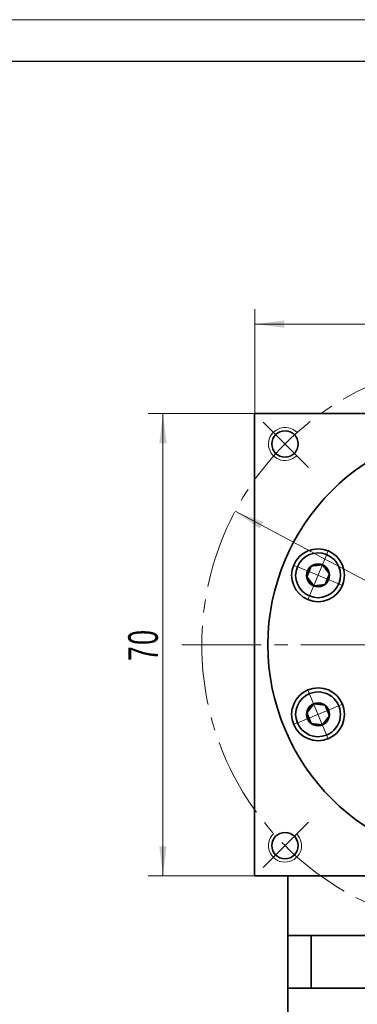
# Model space of a CAD drawing. Header units: millimetres. Extents: x 1504 to 2036, y -23 to 377.
# Tile 4 of 5: x 1774 to 1825, y 204 to 353. Entities that reach past the tile are written whole.
import ezdxf

# ---------------------------------------------------------------- set-up
doc = ezdxf.new("R2010")
doc.units = ezdxf.units.MM
doc.set_wipeout_variables(frame=1)
doc.linetypes.add('点画线', pattern=[18, 12, -2, 2, -2])
doc.layers.get('0').update_dxf_attribs({"lineweight": 35})
for name, color, linetype, lineweight in [('EB0_1', 7, 'Continuous', 35), ('中心线层', 1, '点画线', 18), ('图框_外框线', 7, 'Continuous', 18), ('尺寸线层', 3, 'Continuous', 18), ('粗实线层', 7, 'Continuous', 35)]:
    doc.layers.add(name, color=color, linetype=linetype, lineweight=lineweight)
doc.styles.add('标准', font='txt', dxfattribs={"width": 0.667})
doc.dimstyles.new('a4-1-1.5', dxfattribs={"dimtxt": 4.5, "dimasz": 4.5, "dimexe": 2.25, "dimexo": 0, "dimgap": 0.75, "dimtad": 1, "dimdec": 3, "dimdsep": 46, "dimtxsty": '标准', "dimblk": '_CAXARROW', "dimcen": 0, "dimdle": 9, "dimazin": 2, "dimtfac": 0.707107, "dimtdec": 3, "dimtix": 1, "dimtmove": 2, "dimatfit": 3, "dimfxl": 0, "dimfrac": 2, "dimtolj": 1, "dimarcsym": 0})

# ---------------------------------------------------------------- blocks, each defined once
blk = doc.blocks.new('*X19')
at = {"layer": '尺寸线层', "linetype": 'Continuous'}
for points in [[(1809.38, 307.4), (1813.88, 307.96), (1813.88, 306.84)], [(1879.38, 307.4), (1874.88, 307.96), (1874.88, 306.84)]]:
    blk.add_hatch(color=0, dxfattribs=at).paths.add_polyline_path(points, flags=0)
at = {"layer": '尺寸线层', "color": 0, "linetype": 'Continuous'}
for p, q in [((1809.38, 293.84), (1809.38, 309.65)), ((1879.38, 293.84), (1879.38, 309.65)), ((1809.38, 307.4), (1879.38, 307.4))]:
    blk.add_line(p, q, dxfattribs=at)
at = {"layer": '尺寸线层', "color": 0, "insert": (1844.38, 310.38), "char_height": 4.5, "width": 9, "attachment_point": 5, "line_spacing_factor": 1.15057, "style": '标准'}
blk.add_mtext('\\T1.1;70', dxfattribs=at)
blk = doc.blocks.new('_CAXARROW')
blk.add_hatch(color=0).paths.add_polyline_path([(0, 0), (-1, 0.125), (-1, -0.125)], flags=0)
blk = doc.blocks.new('*X20')
at = {"layer": '尺寸线层', "linetype": 'Continuous'}
for points in [[(1795.5, 293.84), (1796.06, 289.34), (1794.94, 289.34)], [(1795.5, 223.84), (1796.06, 228.34), (1794.94, 228.34)]]:
    blk.add_hatch(color=0, dxfattribs=at).paths.add_polyline_path(points, flags=0)
at = {"layer": '尺寸线层', "color": 0, "linetype": 'Continuous'}
for p, q in [((1809.38, 293.84), (1793.25, 293.84)), ((1795.5, 293.84), (1795.5, 223.84)), ((1809.38, 223.84), (1793.25, 223.84))]:
    blk.add_line(p, q, dxfattribs=at)
at = {"layer": '尺寸线层', "color": 0, "insert": (1792.52, 258.84), "char_height": 4.5, "width": 9, "attachment_point": 5, "rotation": 90, "line_spacing_factor": 1.15057, "style": '标准'}
blk.add_mtext('\\T1.1;70', dxfattribs=at)
blk = doc.blocks.new('*X21')
at = {"layer": '中心线层', "linetype": '点画线', "lineweight": 18}
for p, q in [((0, -3.89), (0, 3.89)), ((-3.89, 0), (3.89, 0))]:
    blk.add_line(p, q, dxfattribs=at)
at = {"layer": '粗实线层'}
for p, q in [((-1.73, 0), (-0.87, 1.5)), ((-0.87, 1.5), (0.87, 1.5)), ((1.73, 0), (0.87, 1.5)), ((1.73, 0), (0.87, 1.5)), ((-1.73, 0), (-0.87, -1.5)), ((1.73, 0), (0.87, -1.5)), ((-0.87, -1.5), (0.87, -1.5))]:
    blk.add_line(p, q, dxfattribs=at)
blk.add_circle((0, 0), 1.73, dxfattribs=at)
for start, end in [(0, 180), (180, 360)]:
    blk.add_arc((0, 0), 3.39, start, end, dxfattribs=at)
blk = doc.blocks.new('*X22')
at = {"layer": '尺寸线层', "linetype": 'Continuous'}
for points in [[(1806.42, 279.06), (1810.13, 276.45), (1810.66, 277.44)], [(1882.33, 238.62), (1878.09, 240.24), (1878.62, 241.24)]]:
    blk.add_hatch(color=0, dxfattribs=at).paths.add_polyline_path(points, flags=0)
at = {"layer": '尺寸线层', "color": 0, "linetype": 'Continuous'}
blk.add_line((1892.01, 233.47), (1806.42, 279.06), dxfattribs=at)
at = {"layer": '尺寸线层', "color": 0, "insert": (1890.3, 238.13), "char_height": 4.5, "width": 14.8161, "attachment_point": 5, "rotation": 331.9538, "line_spacing_factor": 1.15057, "style": '标准'}
blk.add_mtext('\\T1.1;%%C86', dxfattribs=at)

msp = doc.modelspace()

# ---------------------------------------------------------------- linework, layer by layer
at = {"layer": 'EB0_1'}
for p, q in [((1874.3751, 214.8409), (1814.3751, 214.8409)), ((1814.3751, 214.8409), (1814.3751, 179.3409)), ((1874.3751, 206.8409), (1814.3751, 206.8409))]:
    msp.add_line(p, q, dxfattribs=at)
at = {"layer": '中心线层'}
for p, q in [((1817.5324, 285.6835), (1810.6504, 292.5655)), ((1798.3751, 258.8409), (1890.3751, 258.8409)), ((1817.5324, 231.9982), (1810.6504, 225.1162))]:
    msp.add_line(p, q, dxfattribs=at)
at = {"layer": '粗实线层'}
for p, q in [((1809.3751, 293.8409), (1809.3751, 223.8409)), ((1809.3751, 293.8409), (1879.3751, 293.8409)), ((1879.3751, 223.8409), (1809.3751, 223.8409)), ((1814.3751, 214.8409), (1814.3751, 223.8409)), ((1817.9176, 214.8409), (1817.9176, 206.8409))]:
    msp.add_line(p, q, dxfattribs=at)
for centre, radius in [((1844.3751, 258.8409), 33), ((1813.9695, 289.2464), 2), ((1813.9695, 228.4353), 2)]:
    msp.add_circle(centre, radius, dxfattribs=at)
at = {"layer": '粗实线层', "lineweight": 18}
for centre, start, end in [((1813.9695, 289.2464), 43.33419, 315), ((1813.9695, 228.4353), 133.33419, 45)]:
    msp.add_arc(centre, 2.5, start, end, dxfattribs=at)

# ---------------------------------------------------------------- dimensions: what is measured, and where the dimension line sits
at = {"layer": '尺寸线层'}
dim = msp.add_linear_dim(base=(1879.3751, 307.4001), p1=(1809.3751, 293.8409), p2=(1879.3751, 293.8409), dimstyle='a4-1-1.5', override={"dimsah": 1, "dimtfill": 1, "dimtzin": 8}, dxfattribs=at)
dim.commit()
dim.dimension.update_dxf_attribs({"geometry": '*X19', "text_midpoint": (1844.3751, 310.3758)})
dim = msp.add_linear_dim(base=(1795.4991, 223.8409), p1=(1809.3751, 293.8409), p2=(1809.3751, 223.8409), angle=270, dimstyle='a4-1-1.5', override={"dimsah": 1, "dimtfill": 1, "dimtzin": 8}, dxfattribs=at)
dim.commit()
dim.dimension.update_dxf_attribs({"geometry": '*X20', "text_midpoint": (1792.5234, 258.8408)})

# ---------------------------------------------------------------- next in the draw order: wipeouts: each hides what was drawn before it
for points in [[(1820.2657, 272.4966), (1820.2462, 272.5046), (1820.2267, 272.5125), (1820.2071, 272.5202), (1820.1875, 272.5279), (1820.1678, 272.5354), (1820.1481, 272.5427), (1820.1284, 272.55), (1820.1086, 272.5572), (1820.0887, 272.5642), (1820.0688, 272.5711), (1820.0489, 272.5778), (1820.0289, 272.5845), (1820.0089, 272.591), (1819.9888, 272.5974), (1819.9687, 272.6037), (1819.9486, 272.6098), (1819.9284, 272.6159), (1819.9082, 272.6218), (1819.888, 272.6275), (1819.8677, 272.6332), (1819.8474, 272.6387), (1819.827, 272.6441), (1819.8067, 272.6494), (1819.7863, 272.6545), (1819.7658, 272.6595), (1819.7453, 272.6644), (1819.7248, 272.6692), (1819.7043, 272.6738), (1819.6837, 272.6783), (1819.6631, 272.6827), (1819.6631, 272.6827), (1819.5093, 272.7112), (1819.3544, 272.7326), (1819.1986, 272.7468), (1819.0423, 272.7538), (1818.8859, 272.7536), (1818.7296, 272.7462), (1818.5739, 272.7316), (1818.4189, 272.7098), (1818.2652, 272.6809), (1818.113, 272.6449), (1817.9625, 272.602), (1817.8143, 272.5521), (1817.6684, 272.4955), (1817.5254, 272.4322), (1817.3854, 272.3624), (1817.2488, 272.2861), (1817.1158, 272.2037), (1816.9868, 272.1152), (1816.8621, 272.0209), (1816.7418, 271.9209), (1816.6262, 271.8154), (1816.5156, 271.7048), (1816.4103, 271.5891), (1816.3104, 271.4687), (1816.2162, 271.3439), (1816.1278, 271.2148), (1816.0454, 271.0818), (1815.9693, 270.9451), (1815.8996, 270.805), (1815.8364, 270.6619), (1815.8364, 270.6619), (1815.7799, 270.5161), (1815.7302, 270.3678), (1815.6874, 270.2173), (1815.6515, 270.065), (1815.6227, 269.9113), (1815.6011, 269.7563), (1815.5866, 269.6006), (1815.5793, 269.4443), (1815.5793, 269.2879), (1815.5864, 269.1316), (1815.6008, 268.9758), (1815.6223, 268.8209), (1815.6509, 268.6671), (1815.6866, 268.5148), (1815.7294, 268.3643), (1815.7789, 268.2159), (1815.8353, 268.07), (1815.8984, 267.9268), (1815.968, 267.7867), (1816.044, 267.65), (1816.1262, 267.5169), (1816.2145, 267.3878), (1816.3086, 267.2628), (1816.4084, 267.1424), (1816.5137, 267.0266), (1816.6241, 266.9159), (1816.7396, 266.8103), (1816.8598, 266.7102), (1816.9845, 266.6158), (1817.1134, 266.5272), (1817.1134, 266.5272), (1817.1311, 266.5157), (1817.1488, 266.5044), (1817.1666, 266.4931), (1817.1845, 266.482), (1817.2024, 266.471), (1817.2204, 266.46), (1817.2385, 266.4492), (1817.2566, 266.4386), (1817.2748, 266.428), (1817.2931, 266.4175), (1817.3114, 266.4072), (1817.3298, 266.3969), (1817.3483, 266.3868), (1817.3668, 266.3768), (1817.3854, 266.3669), (1817.404, 266.3572), (1817.4228, 266.3475), (1817.4415, 266.338), (1817.4603, 266.3285), (1817.4792, 266.3192), (1817.4982, 266.3101), (1817.5172, 266.301), (1817.5362, 266.292), (1817.5553, 266.2832), (1817.5745, 266.2745), (1817.5937, 266.2659), (1817.613, 266.2574), (1817.6323, 266.249), (1817.6517, 266.2408), (1817.6711, 266.2327), (1817.6711, 266.2327), (1817.8368, 266.1691), (1818.0056, 266.1142), (1818.177, 266.0683), (1818.3506, 266.0314), (1818.5259, 266.0036), (1818.7024, 265.9851), (1818.8797, 265.9758), (1819.0571, 265.9758), (1819.2344, 265.9851), (1819.4109, 266.0036), (1819.5862, 266.0314), (1819.7598, 266.0683), (1819.9312, 266.1142), (1820.1, 266.1691), (1820.2657, 266.2327), (1820.4278, 266.3049), (1820.586, 266.3855), (1820.7397, 266.4742), (1820.8885, 266.5709), (1821.0321, 266.6752), (1821.17, 266.7869), (1821.3019, 266.9056), (1821.4274, 267.0311), (1821.5462, 267.163), (1821.6579, 267.3009), (1821.7622, 267.4445), (1821.8588, 267.5934), (1821.9476, 267.7471), (1822.0282, 267.9052), (1822.1003, 268.0673), (1822.1003, 268.0673), (1822.1639, 268.233), (1822.2188, 268.4018), (1822.2647, 268.5733), (1822.3016, 268.7469), (1822.3294, 268.9222), (1822.3479, 269.0987), (1822.3572, 269.2759), (1822.3572, 269.4534), (1822.3479, 269.6306), (1822.3294, 269.8071), (1822.3016, 269.9824), (1822.2647, 270.156), (1822.2188, 270.3275), (1822.1639, 270.4962), (1822.1003, 270.6619), (1822.0282, 270.8241), (1821.9476, 270.9822), (1821.8588, 271.1359), (1821.7622, 271.2848), (1821.6579, 271.4283), (1821.5462, 271.5663), (1821.4274, 271.6982), (1821.3019, 271.8237), (1821.17, 271.9424), (1821.0321, 272.0541), (1820.8885, 272.1584), (1820.7397, 272.2551), (1820.586, 272.3438), (1820.4278, 272.4244)], [(1817.6711, 251.449), (1817.6517, 251.4409), (1817.6323, 251.4327), (1817.613, 251.4243), (1817.5937, 251.4158), (1817.5745, 251.4072), (1817.5553, 251.3985), (1817.5362, 251.3897), (1817.5172, 251.3807), (1817.4982, 251.3717), (1817.4792, 251.3625), (1817.4603, 251.3532), (1817.4415, 251.3437), (1817.4228, 251.3342), (1817.404, 251.3245), (1817.3854, 251.3148), (1817.3668, 251.3049), (1817.3483, 251.2949), (1817.3298, 251.2848), (1817.3114, 251.2745), (1817.2931, 251.2642), (1817.2748, 251.2537), (1817.2566, 251.2431), (1817.2385, 251.2325), (1817.2204, 251.2217), (1817.2024, 251.2107), (1817.1845, 251.1997), (1817.1666, 251.1886), (1817.1488, 251.1773), (1817.1311, 251.166), (1817.1134, 251.1545), (1817.1134, 251.1545), (1816.9845, 251.0659), (1816.8598, 250.9715), (1816.7396, 250.8714), (1816.6241, 250.7658), (1816.5137, 250.6551), (1816.4084, 250.5393), (1816.3086, 250.4189), (1816.2145, 250.2939), (1816.1262, 250.1648), (1816.044, 250.0317), (1815.968, 249.895), (1815.8984, 249.7549), (1815.8353, 249.6117), (1815.7789, 249.4658), (1815.7294, 249.3174), (1815.6866, 249.1669), (1815.6509, 249.0146), (1815.6223, 248.8608), (1815.6008, 248.7059), (1815.5864, 248.5501), (1815.5793, 248.3938), (1815.5793, 248.2374), (1815.5866, 248.0811), (1815.6011, 247.9254), (1815.6227, 247.7704), (1815.6515, 247.6167), (1815.6874, 247.4644), (1815.7302, 247.3139), (1815.7799, 247.1656), (1815.8364, 247.0198), (1815.8364, 247.0198), (1815.8996, 246.8767), (1815.9693, 246.7366), (1816.0454, 246.5999), (1816.1278, 246.4669), (1816.2162, 246.3378), (1816.3104, 246.213), (1816.4103, 246.0926), (1816.5156, 245.977), (1816.6262, 245.8663), (1816.7418, 245.7608), (1816.8621, 245.6608), (1816.9868, 245.5665), (1817.1158, 245.478), (1817.2488, 245.3956), (1817.3854, 245.3193), (1817.5254, 245.2495), (1817.6684, 245.1862), (1817.8143, 245.1296), (1817.9625, 245.0797), (1818.113, 245.0368), (1818.2652, 245.0008), (1818.4189, 244.9719), (1818.5739, 244.9501), (1818.7296, 244.9355), (1818.8859, 244.9281), (1819.0423, 244.9279), (1819.1986, 244.9349), (1819.3544, 244.9491), (1819.5093, 244.9705), (1819.6631, 244.999), (1819.6631, 244.999), (1819.6837, 245.0034), (1819.7043, 245.0079), (1819.7248, 245.0125), (1819.7453, 245.0173), (1819.7658, 245.0222), (1819.7863, 245.0272), (1819.8067, 245.0323), (1819.827, 245.0376), (1819.8474, 245.043), (1819.8677, 245.0485), (1819.888, 245.0542), (1819.9082, 245.0599), (1819.9284, 245.0658), (1819.9486, 245.0719), (1819.9687, 245.078), (1819.9888, 245.0843), (1820.0089, 245.0907), (1820.0289, 245.0972), (1820.0489, 245.1039), (1820.0688, 245.1106), (1820.0887, 245.1175), (1820.1086, 245.1245), (1820.1284, 245.1317), (1820.1481, 245.139), (1820.1678, 245.1463), (1820.1875, 245.1538), (1820.2071, 245.1615), (1820.2267, 245.1692), (1820.2462, 245.1771), (1820.2657, 245.1851), (1820.2657, 245.1851), (1820.4278, 245.2573), (1820.586, 245.3379), (1820.7397, 245.4266), (1820.8885, 245.5233), (1821.0321, 245.6276), (1821.17, 245.7393), (1821.3019, 245.858), (1821.4274, 245.9835), (1821.5462, 246.1154), (1821.6579, 246.2534), (1821.7622, 246.3969), (1821.8588, 246.5458), (1821.9476, 246.6995), (1822.0282, 246.8576), (1822.1003, 247.0198), (1822.1639, 247.1855), (1822.2188, 247.3542), (1822.2647, 247.5257), (1822.3016, 247.6993), (1822.3294, 247.8746), (1822.3479, 248.0511), (1822.3572, 248.2283), (1822.3572, 248.4058), (1822.3479, 248.583), (1822.3294, 248.7595), (1822.3016, 248.9348), (1822.2647, 249.1084), (1822.2188, 249.2799), (1822.1639, 249.4487), (1822.1003, 249.6144), (1822.1003, 249.6144), (1822.0282, 249.7765), (1821.9476, 249.9346), (1821.8588, 250.0883), (1821.7622, 250.2372), (1821.6579, 250.3808), (1821.5462, 250.5187), (1821.4274, 250.6506), (1821.3019, 250.7761), (1821.17, 250.8948), (1821.0321, 251.0065), (1820.8885, 251.1108), (1820.7397, 251.2075), (1820.586, 251.2962), (1820.4278, 251.3768), (1820.2657, 251.449), (1820.1, 251.5126), (1819.9312, 251.5675), (1819.7598, 251.6134), (1819.5862, 251.6503), (1819.4109, 251.6781), (1819.2344, 251.6966), (1819.0571, 251.7059), (1818.8797, 251.7059), (1818.7024, 251.6966), (1818.5259, 251.6781), (1818.3506, 251.6503), (1818.177, 251.6134), (1818.0056, 251.5675), (1817.8368, 251.5126)]]:
    msp.add_wipeout(points).dxf.layer = '粗实线层'

# ---------------------------------------------------------------- next in the draw order: linework, layer by layer
at = {"layer": '中心线层'}
msp.add_circle((1844.3751, 258.8409), 43, dxfattribs=at)
at = {"layer": '图框_外框线', "color": 3}
msp.add_lwpolyline([(1503.5696, -23.0454), (2036.0435, -23.0454), (2036.0435, 353.4898), (1503.5696, 353.4898)], close=True, dxfattribs=at)
at = {"layer": '图框_外框线', "color": 3, "lineweight": 25}
msp.add_lwpolyline([(1535.2645, -16.7064), (2029.7046, -16.7064), (2029.7046, 347.1508), (1535.2645, 347.1508)], close=True, dxfattribs=at)
at = {"layer": '粗实线层'}
for centre in [(1818.9684, 269.3646), (1818.9684, 248.3171)]:
    msp.add_circle(centre, 4, dxfattribs=at)

# ---------------------------------------------------------------- next in the draw order: block references
for p, rotation in [((1818.9684, 269.3646), 67.50000000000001), ((1818.9684, 248.3171), 112.5)]:
    msp.add_blockref('*X21', p, dxfattribs=dict(at, rotation=rotation))

# ---------------------------------------------------------------- next in the draw order: dimensions: what is measured, and where the dimension line sits
at = {"layer": '尺寸线层'}
dim = msp.add_diameter_dim_2p(p1=(1806.4246, 279.0587), p2=(1882.3255, 238.623), dimstyle='a4-1-1.5', override={"dimpost": '%%C<>', "dimsah": 1, "dimtfill": 1, "dimtzin": 8}, dxfattribs=at)
dim.commit()
dim.dimension.update_dxf_attribs({"geometry": '*X22', "text_midpoint": (1888.7363, 235.2077), "dimtype": 163})

doc.saveas('drawing.dxf')
